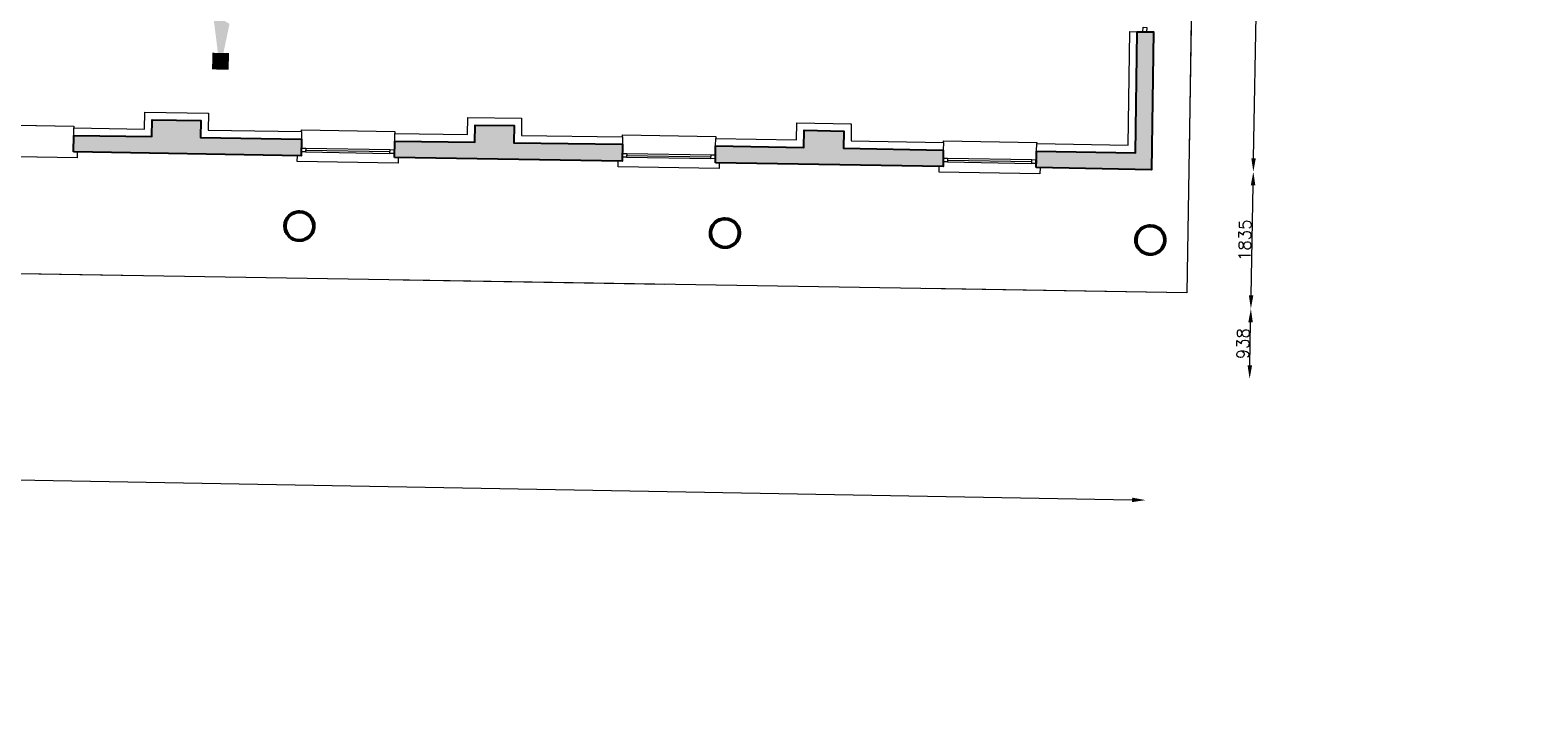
# Model space of a CAD drawing. Header units: millimetres. Extents: x -13022 to 1371524, y -38729 to 632593.
# Tile 102 of 256: x 728616 to 748812, y 1127 to 10199. Entities that reach past the tile are written whole.
import ezdxf

# ---------------------------------------------------------------- set-up
doc = ezdxf.new("R2010")
doc.units = ezdxf.units.MM
doc.header["$LTSCALE"] = 35
doc.set_wipeout_variables(frame=1)
doc.linetypes.add('DASHED', pattern=[200, 100, -100])
doc.layers.add('Al65----_beveiliging-inst', color=92, linetype='Continuous', lineweight=9)
for name, color, linetype in [('LAYER102', 1, 'Continuous'), ('LAYER111', 7, 'Continuous'), ('LAYER22', 7, 'Continuous'), ('LAYER28', 7, 'Continuous'), ('LAYER30', 7, 'Continuous')]:
    doc.layers.add(name, color=color, linetype=linetype)
doc.styles.get("Standard").update_dxf_attribs({"font": 'simplex.shx'})
doc.dimstyles.new('~R----C~', dxfattribs={"dimtxt": 162, "dimasz": 180, "dimexe": 0.18, "dimexo": 0.0625, "dimgap": 16.2, "dimtad": 1, "dimdec": 0, "dimzin": 0, "dimdsep": 46, "dimtxsty": 'Standard', "dimcen": 0.09, "dimse1": 1, "dimse2": 1, "dimclrd": 7, "dimadec": 0, "dimazin": 0, "dimtfac": 1, "dimtdec": 4, "dimtmove": 0, "dimatfit": 3, "dimfxl": 1, "dimtolj": 1, "dimtzin": 0, "dimlwd": 13, "dimarcsym": 0})
pattern_1 = [(43.96863251, (352402.23218, 19929.1993), (-0.20827933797, 0.21591600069), []), (43.96863251, (352402.236, 19929.4114), (-0.20827933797, 0.21591600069), [])]

# ---------------------------------------------------------------- blocks, each defined once
blk = doc.blocks.new('*D103')
at = {"layer": 'Defpoints', "color": 0, "linetype": 'Continuous', "transparency": 16777216}
for p in [(743637, 8328), (691833, 7425), (743557, 3908)]:
    blk.add_point(p, dxfattribs=at)
at = {"layer": 'LAYER102', "color": 7, "linetype": 'Continuous', "lineweight": 13, "transparency": 16777216}
blk.add_line((691967, 4837), (743377, 3911), dxfattribs=at)
at = {"layer": 'LAYER102', "color": 7, "linetype": 'Continuous', "transparency": 16777216}
for points in [[(691967, 4867), (691966, 4807), (691787, 4840)], [(743378, 3941), (743377, 3881), (743557, 3908)]]:
    blk.add_solid(points, dxfattribs=at)
at = {"layer": 'LAYER102', "color": 0, "linetype": 'Continuous', "transparency": 16777216, "insert": (717674, 4471), "char_height": 162, "attachment_point": 5, "rotation": 358.9686}
blk.add_mtext('\\A1;51779', dxfattribs=at)
blk = doc.blocks.new('*D104')
at = {"layer": 'Defpoints', "color": 0, "linetype": 'Continuous', "transparency": 16777216}
for p in [(691833, 7425), (668409, 6909), (744968, 6469)]:
    blk.add_point(p, dxfattribs=at)
at = {"layer": 'LAYER102', "color": 7, "linetype": 'Continuous', "lineweight": 13, "transparency": 16777216}
blk.add_line((744954, 5711), (744964, 6289), dxfattribs=at)
at = {"layer": 'LAYER102', "color": 7, "linetype": 'Continuous', "transparency": 16777216}
for points in [[(744934, 6290), (744994, 6288), (744968, 6469)], [(744924, 5711), (744984, 5710), (744951, 5531)]]:
    blk.add_solid(points, dxfattribs=at)
at = {"layer": 'LAYER102', "color": 0, "linetype": 'Continuous', "transparency": 16777216, "insert": (744862, 6002), "char_height": 162, "attachment_point": 5, "rotation": 88.9686}
blk.add_mtext('\\A1;938', dxfattribs=at)
blk = doc.blocks.new('*D105')
at = {"layer": 'Defpoints', "color": 0, "linetype": 'Continuous', "transparency": 16777216}
for p in [(743637, 8328), (745001, 8304), (691833, 7425)]:
    blk.add_point(p, dxfattribs=at)
at = {"layer": 'LAYER102', "color": 7, "linetype": 'Continuous', "lineweight": 13, "transparency": 16777216}
blk.add_line((744971, 6649), (744997, 8124), dxfattribs=at)
at = {"layer": 'LAYER102', "color": 7, "linetype": 'Continuous', "transparency": 16777216}
for points in [[(744967, 8124), (745027, 8123), (745001, 8304)], [(744941, 6649), (745001, 6648), (744968, 6469)]]:
    blk.add_solid(points, dxfattribs=at)
at = {"layer": 'LAYER102', "color": 0, "linetype": 'Continuous', "transparency": 16777216, "insert": (744887, 7388), "char_height": 162, "attachment_point": 5, "rotation": 88.9686}
blk.add_mtext('\\A1;1835', dxfattribs=at)
blk = doc.blocks.new('*D106')
at = {"layer": 'Defpoints', "color": 0, "linetype": 'Continuous', "transparency": 16777216}
for p in [(743914, 17146), (745159, 17124), (743637, 8328)]:
    blk.add_point(p, dxfattribs=at)
at = {"layer": 'LAYER102', "color": 7, "linetype": 'Continuous', "lineweight": 13, "transparency": 16777216}
blk.add_line((745004, 8484), (745156, 16944), dxfattribs=at)
at = {"layer": 'LAYER102', "color": 7, "linetype": 'Continuous', "transparency": 16777216}
for points in [[(745126, 16944), (745186, 16943), (745159, 17124)], [(744974, 8484), (745034, 8483), (745001, 8304)]]:
    blk.add_solid(points, dxfattribs=at)
at = {"layer": 'LAYER102', "color": 0, "linetype": 'Continuous', "transparency": 16777216, "insert": (744983, 12716), "char_height": 162, "attachment_point": 5, "rotation": 88.9686}
blk.add_mtext('\\A1;8822', dxfattribs=at)
blk = doc.blocks.new('Signaalgever (akoestisch)')
at = {"layer": 'Al65----_beveiliging-inst', "color": 10, "linetype": 'Continuous'}
for points in [[(3.71, 0), (3.71, 3.71), (0, 0), (0, 3.71)], [(10.23, 0), (12.38, 3.71), (3.71, 1.24), (3.71, 2.48)]]:
    blk.add_solid(points, dxfattribs=at)

msp = doc.modelspace()

# ---------------------------------------------------------------- linework, layer by layer
at = {"layer": 'LAYER22', "color": 7, "linetype": 'Continuous', "lineweight": 18}
for points in [[(729245.699, 8570.148), (729244.42, 8488.72), (727894.536, 8510.779), (727895.761, 8585.777)], [(733545.077, 8493.427), (733543.852, 8418.437), (732194.03, 8440.495), (732195.257, 8515.594)], [(737844.446, 8423.137), (737843.221, 8348.155), (736493.399, 8370.213), (736494.624, 8445.195)], [(742143.995, 8359.408), (742142.652, 8277.864), (740792.831, 8299.922), (740794.056, 8374.912)]]:
    msp.add_lwpolyline(points, dxfattribs=at)
at = {"layer": 'LAYER22', "color": 7, "linetype": 'DASHED', "lineweight": 18}
for points in [[(729245.699, 8570.148), (729244.42, 8488.72), (727894.536, 8510.779), (727895.761, 8585.777)], [(733545.077, 8493.427), (733543.852, 8418.437), (732194.03, 8440.495), (732195.257, 8515.594)], [(737844.446, 8423.137), (737843.221, 8348.155), (736493.399, 8370.213), (736494.624, 8445.195)], [(742143.995, 8359.408), (742142.652, 8277.864), (740792.831, 8299.922), (740794.056, 8374.912)]]:
    msp.add_lwpolyline(points, dxfattribs=at)
at = {"layer": 'LAYER28', "color": 7, "linetype": 'Continuous', "lineweight": 25}
for points in [[(732226.269, 7759.042, -2.414213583), (732039.814, 7579.17, -0.414213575), (732226.269, 7759.042)], [(737925.518, 7666.012, -2.414213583), (737739.063, 7486.14, -0.414213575), (737925.518, 7666.012)], [(743624.703, 7572.905, -2.414213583), (743438.248, 7393.033, -0.414213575), (743624.703, 7572.905)]]:
    msp.add_lwpolyline(points, format="xyb", close=True, dxfattribs=at)
at = {"layer": 'LAYER30', "color": 7, "linetype": 'Continuous', "lineweight": 18}
for points in [[(732246.951, 8619.634), (732306.943, 8618.653), (732306.105, 8568.66), (732246.113, 8569.641)], [(736546.382, 8549.343), (736606.374, 8548.362), (736605.537, 8498.37), (736545.545, 8499.35)], [(740845.873, 8485.826), (740905.865, 8484.845), (740905.027, 8434.852), (740845.035, 8435.833)]]:
    msp.add_lwpolyline(points, close=True, dxfattribs=at)
for points in [[(732306.105, 8568.66), (733435.956, 8550.192)], [(732306.555, 8593.656), (733436.406, 8575.187)], [(736605.537, 8498.37), (737735.387, 8479.901)], [(736605.987, 8523.366), (737735.837, 8504.897)], [(740905.027, 8434.852), (742034.878, 8416.391)]]:
    msp.add_lwpolyline(points, dxfattribs=at)

# ---------------------------------------------------------------- block references
at = {"ltscale": 0.1, "xscale": 60, "yscale": 60, "zscale": 60, "rotation": 88.96863250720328}
msp.add_blockref('Signaalgever (akoestisch)', (731275.026, 9669.733), dxfattribs=at)

# ---------------------------------------------------------------- texts
at = {"layer": 'LAYER102', "color": 7, "linetype": 'Continuous', "lineweight": 0, "insert": (656656.682, 4406.741), "char_height": 315, "width": 3554.10039, "attachment_point": 7, "rotation": 358.9686325, "line_spacing_factor": 1.333333}
msp.add_mtext('\\pi1116.4;{\\fArial|b1|i0|c0|p34;Entree\\P\\pi194.21;Textielmuseum}', dxfattribs=at)

# ---------------------------------------------------------------- dimensions: what is measured, and where the dimension line sits
at = {"layer": 'LAYER102', "color": 7, "linetype": 'Continuous'}
dim = msp.add_linear_dim(base=(745159.368, 17123.927), p1=(743636.804, 8328.408), p2=(743914.132, 17146.344), angle=88.9686325, dimstyle='~R----C~', dxfattribs=at)
dim.commit()
dim.dimension.update_dxf_attribs({"geometry": '*D106', "text_midpoint": (744982.791, 12715.641)})

# ---------------------------------------------------------------- wipeouts: each hides what was drawn before it
at = {"linetype": 'Continuous'}
for points in [[(729199.359, 8791.283), (729201.034, 8891.269), (730148.595, 8875.687), (730246.969, 8774.057)], [(733498.67, 8714.291), (733500.095, 8814.28), (734475.066, 8800.434), (734573.444, 8699.027)], [(737798.161, 8650.781), (737800.023, 8750.763), (738881.398, 8730.586), (738979.768, 8628.734)], [(742097.59, 8580.388), (742099.203, 8680.376), (743322.166, 8660.374), (743420.54, 8558.752)]]:
    msp.add_wipeout(points, dxfattribs=at).dxf.layer = 'LAYER111'

# ---------------------------------------------------------------- next in the draw order: linework, layer by layer
at = {"layer": 'LAYER102', "color": 7, "linetype": 'Continuous', "lineweight": 18}
for points in [[(729199.359, 8791.283), (729201.034, 8891.269)], [(729201.034, 8891.269), (730148.595, 8875.687)], [(730246.969, 8774.057), (729199.359, 8791.283)], [(733498.67, 8714.291), (733500.095, 8814.28)], [(734573.444, 8699.027), (733498.67, 8714.291)], [(733500.095, 8814.28), (734475.066, 8800.434)], [(737798.161, 8650.781), (737800.023, 8750.763)], [(737800.023, 8750.763), (738881.398, 8730.586)], [(738979.768, 8628.734), (737798.161, 8650.781)], [(742097.59, 8580.388), (742099.203, 8680.376)], [(743420.54, 8558.752), (742097.59, 8580.388)], [(742099.203, 8680.376), (743322.166, 8660.374)]]:
    msp.add_lwpolyline(points, dxfattribs=at)
at = {"layer": 'LAYER102', "color": 7, "linetype": 'DASHED', "lineweight": 18}
for points in [[(729199.359, 8791.283), (729201.034, 8891.269)], [(733498.67, 8714.291), (733500.095, 8814.28)], [(737798.161, 8650.781), (737800.023, 8750.763)], [(742097.59, 8580.388), (742099.203, 8680.376)]]:
    msp.add_lwpolyline(points, dxfattribs=at)
at = {"layer": 'LAYER22', "color": 7, "linetype": 'Continuous', "lineweight": 18}
msp.add_lwpolyline([(727951.137, 8911.7), (727951.585, 8936.595), (729201.384, 8914.181), (729200.969, 8891.145)], dxfattribs=at)
at = {"layer": 'LAYER22', "color": 7, "linetype": 'DASHED', "lineweight": 18}
msp.add_lwpolyline([(727951.137, 8911.7), (727951.585, 8936.595), (729201.384, 8914.181), (729200.969, 8891.145)], dxfattribs=at)
at = {"layer": 'LAYER30', "color": 7, "linetype": 'Continuous', "lineweight": 18}
for points in [[(732306.943, 8618.653), (733436.793, 8600.185)], [(736606.374, 8548.362), (737736.225, 8529.894)], [(740905.865, 8484.845), (742035.716, 8466.384)], [(740905.477, 8459.848), (742035.328, 8441.387)]]:
    msp.add_lwpolyline(points, dxfattribs=at)
for points in [[(733436.793, 8600.185), (733496.786, 8599.204), (733495.948, 8549.211), (733435.956, 8550.192)], [(737736.225, 8529.894), (737796.217, 8528.913), (737795.379, 8478.92), (737735.387, 8479.901)], [(742035.716, 8466.384), (742095.708, 8465.404), (742094.87, 8415.411), (742034.878, 8416.391)]]:
    msp.add_lwpolyline(points, close=True, dxfattribs=at)

# ---------------------------------------------------------------- next in the draw order: wipeouts: each hides what was drawn before it
at = {"linetype": 'Continuous'}
for points in [[(743420.54, 8558.756), (743322.166, 8660.378), (743346.901, 10180.171), (743446.888, 10178.544)], [(730246.906, 8774.058), (730148.532, 8875.689), (730152.206, 9100.588), (730250.581, 8999.028)], [(734573.382, 8699.032), (734475.004, 8800.439), (734478.765, 9030.229), (734577.147, 8929.001)], [(738979.705, 8628.735), (738881.335, 8730.587), (738885.1, 8960.546), (738983.47, 8858.707)]]:
    msp.add_wipeout(points, dxfattribs=at).dxf.layer = 'LAYER111'

# ---------------------------------------------------------------- next in the draw order: hatches: boundary and pattern name
at = {"layer": 'LAYER111', "linetype": 'Continuous', "lineweight": 5}
msp.add_hatch(color=254, dxfattribs=at).paths.add_polyline_path([(742094.006, 8360.441), (742097.59, 8580.388), (743420.54, 8558.752), (743446.888, 10178.54), (743665.609, 10174.97), (743636.804, 8328.408)], flags=0)

# ---------------------------------------------------------------- next in the draw order: linework, layer by layer
at = {"layer": 'LAYER102', "color": 7, "linetype": 'Continuous', "lineweight": 18}
for points in [[(743322.166, 8660.378), (743346.901, 10180.171)], [(743346.901, 10180.171), (743446.888, 10178.544)], [(743446.888, 10178.544), (743420.54, 8558.756)], [(730148.532, 8875.689), (730152.206, 9100.588)], [(730250.581, 8999.028), (730246.906, 8774.058)], [(734475.004, 8800.439), (734478.765, 9030.229)], [(734577.147, 8929.001), (734573.382, 8699.032)], [(738881.335, 8730.587), (738885.1, 8960.546)], [(738983.47, 8858.707), (738979.705, 8628.735)]]:
    msp.add_lwpolyline(points, dxfattribs=at)
at = {"layer": 'LAYER102', "color": 7, "linetype": 'DASHED', "lineweight": 18}
for points in [[(743322.166, 8660.378), (743346.901, 10180.171)], [(743346.901, 10180.171), (743446.888, 10178.544)], [(743446.888, 10178.544), (743420.54, 8558.756)], [(730246.969, 8774.057), (729199.359, 8791.283)], [(734573.444, 8699.027), (733498.67, 8714.291)], [(733500.095, 8814.28), (734475.066, 8800.434)], [(738979.768, 8628.734), (737798.161, 8650.781)], [(743420.54, 8558.752), (742097.59, 8580.388)], [(742099.203, 8680.376), (743322.166, 8660.374)]]:
    msp.add_lwpolyline(points, dxfattribs=at)
at = {"layer": 'LAYER28', "color": 7, "linetype": 'Continuous', "lineweight": 25}
msp.add_lwpolyline([(742094.006, 8360.441), (742097.59, 8580.388), (743420.54, 8558.752), (743446.888, 10178.54), (743665.609, 10174.97), (743636.804, 8328.408)], close=True, dxfattribs=at)
at = {"layer": 'LAYER30', "color": 7, "linetype": 'Continuous', "lineweight": 18}
msp.add_lwpolyline([(743522.003, 10177.318), (743522.958, 10237.311), (743572.951, 10236.494), (743571.996, 10176.501)], close=True, dxfattribs=at)

# ---------------------------------------------------------------- next in the draw order: wipeouts: each hides what was drawn before it
at = {"linetype": 'Continuous'}
for points in [[(730250.581, 8999.033), (730152.206, 9100.592), (731002.666, 9087.22), (730901.003, 8988.807)], [(734577.147, 8928.997), (734478.765, 9030.225), (735199.159, 9021.294), (735097.49, 8922.546)], [(738983.471, 8858.711), (738885.1, 8960.55), (739615.537, 8947.02), (739513.88, 8848.886)]]:
    msp.add_wipeout(points, dxfattribs=at).dxf.layer = 'LAYER111'

# ---------------------------------------------------------------- next in the draw order: linework, layer by layer
at = {"layer": 'LAYER102', "color": 7, "linetype": 'DASHED', "lineweight": 18}
for points in [[(730148.532, 8875.689), (730152.206, 9100.588)], [(729201.034, 8891.269), (730148.595, 8875.687)], [(730250.581, 8999.028), (730246.906, 8774.058)], [(734475.004, 8800.439), (734478.765, 9030.229)], [(734577.147, 8929.001), (734573.382, 8699.032)], [(738881.335, 8730.587), (738885.1, 8960.546)], [(737800.023, 8750.763), (738881.398, 8730.586)], [(738983.47, 8858.707), (738979.705, 8628.735)]]:
    msp.add_lwpolyline(points, dxfattribs=at)
at = {"layer": 'LAYER102', "color": 7, "linetype": 'Continuous', "lineweight": 18}
for points in [[(730152.206, 9100.592), (731002.666, 9087.22)], [(730901.003, 8988.807), (730250.581, 8999.033)], [(734478.765, 9030.225), (735199.159, 9021.294)], [(735097.49, 8922.546), (734577.147, 8928.997)], [(738885.1, 8960.55), (739615.537, 8947.02)], [(739513.88, 8848.886), (738983.471, 8858.711)]]:
    msp.add_lwpolyline(points, dxfattribs=at)

# ---------------------------------------------------------------- next in the draw order: wipeouts: each hides what was drawn before it
at = {"linetype": 'Continuous'}
for points in [[(730901.065, 8988.806), (731002.728, 9087.219), (730998.925, 8862.087), (730897.264, 8763.744)], [(735097.552, 8922.545), (735199.221, 9021.293), (735195.325, 8790.996), (735093.661, 8692.469)], [(739513.942, 8848.885), (739615.6, 8947.019), (739611.708, 8716.95), (739510.05, 8618.808)]]:
    msp.add_wipeout(points, dxfattribs=at).dxf.layer = 'LAYER111'

# ---------------------------------------------------------------- next in the draw order: linework, layer by layer
at = {"layer": 'LAYER102', "color": 7, "linetype": 'DASHED', "lineweight": 18}
for points in [[(730152.206, 9100.592), (731002.666, 9087.22)], [(730901.003, 8988.807), (730250.581, 8999.033)], [(734478.765, 9030.225), (735199.159, 9021.294)], [(735097.49, 8922.546), (734577.147, 8928.997)], [(738885.1, 8960.55), (739615.537, 8947.02)], [(739513.88, 8848.886), (738983.471, 8858.711)]]:
    msp.add_lwpolyline(points, dxfattribs=at)
at = {"layer": 'LAYER102', "color": 7, "linetype": 'Continuous', "lineweight": 18}
for points in [[(730897.264, 8763.744), (730901.065, 8988.806)], [(731002.728, 9087.219), (730998.925, 8862.087)], [(735093.661, 8692.469), (735097.552, 8922.545)], [(735199.221, 9021.293), (735195.325, 8790.996)], [(739615.6, 8947.019), (739611.708, 8716.95)], [(739510.05, 8618.808), (739513.942, 8848.885)]]:
    msp.add_lwpolyline(points, dxfattribs=at)

# ---------------------------------------------------------------- next in the draw order: wipeouts: each hides what was drawn before it
at = {"linetype": 'Continuous'}
for points in [[(730897.264, 8763.74), (730998.925, 8862.083), (732250.507, 8841.504), (732248.832, 8741.518)], [(735093.661, 8692.469), (735195.325, 8790.996), (736549.814, 8771.223), (736548.326, 8671.234)], [(739510.05, 8618.804), (739611.708, 8716.946), (740849.498, 8694.122), (740847.635, 8594.14)]]:
    msp.add_wipeout(points, dxfattribs=at).dxf.layer = 'LAYER111'

# ---------------------------------------------------------------- next in the draw order: hatches: boundary and pattern name
at = {"layer": 'LAYER111', "linetype": 'Continuous', "lineweight": 5}
for points in [[(729195.77, 8571.07), (729199.359, 8791.283), (730246.969, 8774.057), (730250.644, 8999.027), (730901.065, 8988.802), (730897.264, 8763.74), (732248.895, 8741.517), (732245.186, 8514.672)], [(733495.083, 8494.241), (733498.67, 8714.29), (734573.444, 8699.028), (734577.209, 8928.998), (735097.552, 8922.545), (735093.66, 8692.468), (736548.326, 8671.234), (736544.618, 8444.381)], [(737794.452, 8423.951), (737798.161, 8650.781), (738979.768, 8628.735), (738983.533, 8858.705), (739513.942, 8848.882), (739510.05, 8618.806), (740847.635, 8594.14), (740844.049, 8374.09)]]:
    msp.add_hatch(color=254, dxfattribs=at).paths.add_polyline_path(points, flags=0)

# ---------------------------------------------------------------- next in the draw order: linework, layer by layer
at = {"layer": 'LAYER102', "color": 7, "linetype": 'DASHED', "lineweight": 18}
for points in [[(730897.264, 8763.744), (730901.065, 8988.806)], [(731002.728, 9087.219), (730998.925, 8862.087)], [(735093.661, 8692.469), (735097.552, 8922.545)], [(735199.221, 9021.293), (735195.325, 8790.996)], [(739615.6, 8947.019), (739611.708, 8716.95)], [(732248.832, 8741.518), (730897.264, 8763.74)], [(730998.925, 8862.083), (732250.507, 8841.504)], [(732250.507, 8841.504), (732248.832, 8741.518)], [(736548.326, 8671.234), (735093.661, 8692.469)], [(735195.325, 8790.996), (736549.814, 8771.223)], [(736549.814, 8771.223), (736548.326, 8671.234)], [(739510.05, 8618.808), (739513.942, 8848.885)], [(739611.708, 8716.946), (740849.498, 8694.122)], [(740849.498, 8694.122), (740847.635, 8594.14)], [(740847.635, 8594.14), (739510.05, 8618.804)]]:
    msp.add_lwpolyline(points, dxfattribs=at)
at = {"layer": 'LAYER102', "color": 7, "linetype": 'Continuous', "lineweight": 18}
for points in [[(732248.832, 8741.518), (730897.264, 8763.74)], [(730998.925, 8862.083), (732250.507, 8841.504)], [(732250.507, 8841.504), (732248.832, 8741.518)], [(736548.326, 8671.234), (735093.661, 8692.469)], [(735195.325, 8790.996), (736549.814, 8771.223)], [(736549.814, 8771.223), (736548.326, 8671.234)], [(739611.708, 8716.946), (740849.498, 8694.122)], [(740849.498, 8694.122), (740847.635, 8594.14)], [(740847.635, 8594.14), (739510.05, 8618.804)]]:
    msp.add_lwpolyline(points, dxfattribs=at)
at = {"layer": 'LAYER22', "color": 7, "linetype": 'Continuous', "lineweight": 18}
for points in [[(697681.942, 17614.402), (697718.716, 19841.101), (744312.503, 19080.026), (744109.927, 6681.672), (697516.203, 7442.738), (697543.151, 9082.018)], [(732250.568, 8841.409), (732251.016, 8866.304), (733500.815, 8843.89), (733500.095, 8814.281)], [(736549.75, 8771.123), (736550.198, 8796.017), (737799.997, 8773.604), (737799.584, 8750.693)], [(740849.498, 8694.122), (740849.944, 8718.923), (742099.743, 8696.509), (742099.453, 8680.371)]]:
    msp.add_lwpolyline(points, dxfattribs=at)
at = {"layer": 'LAYER22', "color": 7, "linetype": 'DASHED', "lineweight": 18}
for points in [[(732250.568, 8841.409), (732251.016, 8866.304), (733500.815, 8843.89), (733500.095, 8814.281)], [(736549.75, 8771.123), (736550.198, 8796.017), (737799.997, 8773.604), (737799.584, 8750.693)], [(740849.498, 8694.122), (740849.944, 8718.923), (742099.743, 8696.509), (742099.453, 8680.371)]]:
    msp.add_lwpolyline(points, dxfattribs=at)
at = {"layer": 'LAYER28', "color": 7, "linetype": 'Continuous', "lineweight": 25}
for points in [[(729195.77, 8571.07), (729199.359, 8791.283), (730246.969, 8774.057), (730250.644, 8999.027), (730901.065, 8988.802), (730897.264, 8763.74), (732248.895, 8741.517), (732245.186, 8514.672)], [(733495.083, 8494.241), (733498.67, 8714.29), (734573.444, 8699.028), (734577.209, 8928.998), (735097.552, 8922.545), (735093.66, 8692.468), (736548.326, 8671.234), (736544.618, 8444.381)], [(737794.452, 8423.951), (737798.161, 8650.781), (738979.768, 8628.735), (738983.533, 8858.705), (739513.942, 8848.882), (739510.05, 8618.806), (740847.635, 8594.14), (740844.049, 8374.09)]]:
    msp.add_lwpolyline(points, close=True, dxfattribs=at)

# ---------------------------------------------------------------- next in the draw order: wipeouts: each hides what was drawn before it
at = {"linetype": 'Continuous'}
for points in [[(732219.314, 7372.707), (732219.675, 7392.719), (732243.605, 7393.855), (732267.186, 7398.106), (732290.008, 7405.398), (732311.695, 7415.606), (732331.838, 7428.557), (732350.151, 7444.028), (732366.254, 7461.755), (732379.922, 7481.435), (732390.933, 7502.729), (732399.027, 7525.276), (732404.137, 7548.688), (732406.13, 7572.565), (732404.998, 7596.499), (732400.734, 7620.08), (732393.456, 7642.904), (732383.251, 7664.582), (732370.299, 7684.742), (732354.814, 7703.04), (732337.101, 7719.161), (732317.406, 7732.831), (732296.132, 7743.816), (732273.587, 7751.927), (732250.175, 7757.026), (732226.3, 7759.026), (732202.37, 7757.892), (732178.79, 7753.645), (732155.936, 7746.356), (732134.28, 7736.149), (732114.106, 7723.201), (732095.825, 7707.732), (732079.691, 7690.007), (732066.022, 7670.329), (732055.043, 7649.035), (732046.917, 7626.49), (732041.807, 7603.079), (732039.815, 7579.202), (732040.946, 7555.264), (732045.21, 7531.678), (732052.488, 7508.85), (732062.693, 7487.168), (732075.645, 7467.004), (732091.13, 7448.703), (732108.843, 7432.579), (732128.538, 7418.908), (732149.812, 7407.922), (732172.388, 7399.811), (732195.8, 7394.713), (732219.675, 7392.715), (732219.314, 7372.707), (732194.222, 7374.719), (732169.559, 7379.821), (732145.702, 7387.935), (732123.052, 7398.934), (732101.952, 7412.65), (732082.678, 7428.874), (732065.571, 7447.356), (732050.874, 7467.811), (732038.833, 7489.926), (732029.628, 7513.361), (732023.378, 7537.755), (732020.203, 7562.735), (732020.125, 7587.918), (732023.169, 7612.915), (732029.297, 7637.343), (732038.377, 7660.828), (732050.31, 7683.006), (732064.901, 7703.541), (732081.894, 7722.114), (732101.066, 7738.441), (732122.099, 7752.272), (732144.71, 7763.393), (732168.487, 7771.634), (732193.116, 7776.869), (732218.221, 7779.017), (732243.396, 7778.044), (732268.232, 7773.967), (732292.389, 7766.848), (732315.462, 7756.795), (732337.141, 7743.964), (732357.054, 7728.551), (732374.925, 7710.792), (732390.446, 7690.963), (732403.372, 7669.366), (732413.552, 7646.332), (732420.807, 7622.216), (732425.017, 7597.389), (732426.127, 7572.232), (732424.217, 7547.769), (732419.346, 7523.717), (732411.644, 7500.425), (732401.15, 7478.234), (732388.086, 7457.466), (732372.616, 7438.426), (732354.963, 7421.389), (732335.381, 7406.606), (732314.156, 7394.291), (732291.603, 7384.625), (732268.038, 7377.747), (732243.837, 7373.759), (732219.315, 7372.718)], [(737918.563, 7279.677), (737918.923, 7299.689), (737942.854, 7300.825), (737966.434, 7305.076), (737989.257, 7312.368), (738010.944, 7322.576), (738031.087, 7335.527), (738049.399, 7350.998), (738065.502, 7368.725), (738079.171, 7388.405), (738090.181, 7409.699), (738098.276, 7432.246), (738103.386, 7455.658), (738105.378, 7479.535), (738104.246, 7503.469), (738099.983, 7527.05), (738092.705, 7549.874), (738082.5, 7571.552), (738069.548, 7591.712), (738054.062, 7610.01), (738036.35, 7626.131), (738016.655, 7639.801), (737995.381, 7650.786), (737972.835, 7658.897), (737949.423, 7663.996), (737925.549, 7665.996), (737901.619, 7664.862), (737878.038, 7660.615), (737855.185, 7653.326), (737833.529, 7643.119), (737813.355, 7630.171), (737795.074, 7614.702), (737778.939, 7596.977), (737765.271, 7577.299), (737754.292, 7556.005), (737746.166, 7533.46), (737741.056, 7510.049), (737739.063, 7486.172), (737740.195, 7462.234), (737744.459, 7438.648), (737751.737, 7415.82), (737761.942, 7394.138), (737774.894, 7373.974), (737790.379, 7355.673), (737808.092, 7339.549), (737827.786, 7325.878), (737849.061, 7314.892), (737871.637, 7306.781), (737895.049, 7301.683), (737918.923, 7299.685), (737918.563, 7279.677), (737893.47, 7281.689), (737868.808, 7286.791), (737844.95, 7294.904), (737822.301, 7305.904), (737801.201, 7319.62), (737781.927, 7335.844), (737764.819, 7354.326), (737750.123, 7374.781), (737738.081, 7396.896), (737728.877, 7420.331), (737722.627, 7444.725), (737719.451, 7469.705), (737719.373, 7494.888), (737722.418, 7519.885), (737728.546, 7544.313), (737737.626, 7567.798), (737749.559, 7589.976), (737764.149, 7610.511), (737781.143, 7629.084), (737800.315, 7645.411), (737821.348, 7659.242), (737843.958, 7670.363), (737867.736, 7678.604), (737892.365, 7683.839), (737917.47, 7685.987), (737942.644, 7685.014), (737967.481, 7680.937), (737991.638, 7673.818), (738014.711, 7663.765), (738036.39, 7650.934), (738056.303, 7635.521), (738074.174, 7617.762), (738089.694, 7597.933), (738102.62, 7576.336), (738112.801, 7553.302), (738120.056, 7529.186), (738124.266, 7504.359), (738125.376, 7479.202), (738123.466, 7454.739), (738118.595, 7430.687), (738110.893, 7407.395), (738100.398, 7385.204), (738087.335, 7364.436), (738071.865, 7345.396), (738054.211, 7328.359), (738034.63, 7313.576), (738013.405, 7301.261), (737990.852, 7291.595), (737967.287, 7284.717), (737943.086, 7280.729), (737918.563, 7279.688)], [(743617.748, 7186.57), (743618.108, 7206.582), (743642.039, 7207.718), (743665.619, 7211.969), (743688.442, 7219.261), (743710.129, 7229.469), (743730.272, 7242.42), (743748.584, 7257.891), (743764.687, 7275.618), (743778.356, 7295.298), (743789.366, 7316.592), (743797.461, 7339.139), (743802.571, 7362.551), (743804.563, 7386.428), (743803.431, 7410.362), (743799.168, 7433.943), (743791.89, 7456.767), (743781.685, 7478.445), (743768.733, 7498.605), (743753.247, 7516.903), (743735.535, 7533.024), (743715.84, 7546.694), (743694.565, 7557.679), (743672.02, 7565.79), (743648.608, 7570.889), (743624.734, 7572.889), (743600.804, 7571.755), (743577.223, 7567.508), (743554.37, 7560.219), (743532.714, 7550.012), (743512.54, 7537.064), (743494.258, 7521.595), (743478.124, 7503.87), (743464.455, 7484.192), (743453.477, 7462.898), (743445.351, 7440.353), (743440.241, 7416.942), (743438.248, 7393.064), (743439.38, 7369.127), (743443.644, 7345.541), (743450.922, 7322.713), (743461.127, 7301.031), (743474.078, 7280.867), (743489.564, 7262.566), (743507.277, 7246.442), (743526.971, 7232.771), (743548.246, 7221.785), (743570.822, 7213.674), (743594.234, 7208.576), (743618.108, 7206.578), (743617.748, 7186.57), (743592.655, 7188.582), (743567.993, 7193.684), (743544.135, 7201.797), (743521.486, 7212.797), (743500.386, 7226.513), (743481.112, 7242.737), (743464.004, 7261.219), (743449.308, 7281.674), (743437.266, 7303.789), (743428.062, 7327.224), (743421.812, 7351.618), (743418.636, 7376.598), (743418.558, 7401.781), (743421.603, 7426.778), (743427.731, 7451.206), (743436.811, 7474.691), (743448.744, 7496.869), (743463.334, 7517.404), (743480.328, 7535.977), (743499.5, 7552.304), (743520.533, 7566.135), (743543.143, 7577.256), (743566.92, 7585.497), (743591.55, 7590.732), (743616.655, 7592.88), (743641.829, 7591.907), (743666.666, 7587.83), (743690.823, 7580.711), (743713.896, 7570.658), (743735.575, 7557.827), (743755.488, 7542.414), (743773.359, 7524.655), (743788.879, 7504.826), (743801.805, 7483.229), (743811.986, 7460.195), (743819.241, 7436.079), (743823.451, 7411.252), (743824.561, 7386.095), (743822.651, 7361.632), (743817.78, 7337.58), (743810.078, 7314.288), (743799.583, 7292.097), (743786.52, 7271.329), (743771.05, 7252.289), (743753.396, 7235.252), (743733.815, 7220.469), (743712.589, 7208.154), (743690.037, 7198.488), (743666.472, 7191.61), (743642.271, 7187.622), (743617.748, 7186.581)]]:
    msp.add_wipeout(points, dxfattribs=at).dxf.layer = 'LAYER111'

# ---------------------------------------------------------------- next in the draw order: hatches: boundary and pattern name
at = {"layer": 'LAYER28', "linetype": 'Continuous', "lineweight": 13}
h = msp.add_hatch(dxfattribs=at)
h.set_pattern_fill('~A--FYV~', angle=-1.0313675, style=0, pattern_type=0)
h.set_pattern_definition(pattern_1)
h.paths.add_polyline_path([(732219.314, 7372.707), (732219.675, 7392.719, 2.413922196), (732039.814, 7579.17, 0.41426354), (732219.675, 7392.719), (732219.314, 7372.707, -2.414080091), (732426.127, 7572.231, -0.414236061)], flags=0)
h = msp.add_hatch(dxfattribs=at)
h.set_pattern_fill('~A--FYV~', angle=-1.0313675, style=0, pattern_type=0)
h.set_pattern_definition(pattern_1)
h.paths.add_polyline_path([(737918.563, 7279.677), (737918.923, 7299.689, 2.413922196), (737739.063, 7486.14, 0.41426354), (737918.923, 7299.689), (737918.563, 7279.677, -2.414080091), (738125.376, 7479.201, -0.414236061)], flags=0)
h = msp.add_hatch(dxfattribs=at)
h.set_pattern_fill('~A--FYV~', angle=-1.0313675, style=0, pattern_type=0)
h.set_pattern_definition(pattern_1)
h.paths.add_polyline_path([(743617.748, 7186.57), (743618.108, 7206.582, 2.413922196), (743438.248, 7393.033, 0.41426354), (743618.108, 7206.582), (743617.748, 7186.57, -2.414080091), (743824.561, 7386.094, -0.414236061)], flags=0)

# ---------------------------------------------------------------- next in the draw order: linework, layer by layer
at = {"layer": 'LAYER22', "color": 7, "linetype": 'DASHED', "lineweight": 18}
msp.add_lwpolyline([(697681.942, 17614.402), (697718.716, 19841.101), (744312.503, 19080.026), (744109.927, 6681.672), (697516.203, 7442.738), (697543.151, 9082.018)], dxfattribs=at)
at = {"layer": 'LAYER28', "color": 7, "linetype": 'Continuous', "lineweight": 25}
for points in [[(732219.314, 7372.707), (732219.675, 7392.719, 2.413922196), (732039.814, 7579.17, 0.41426354), (732219.675, 7392.719), (732219.314, 7372.707, -2.414080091), (732426.127, 7572.231, -0.414236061), (732219.314, 7372.707)], [(732226.629, 7779.039, -2.414213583), (732019.817, 7579.53, -0.414213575), (732226.629, 7779.039)], [(737918.563, 7279.677), (737918.923, 7299.689, 2.413922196), (737739.063, 7486.14, 0.41426354), (737918.923, 7299.689), (737918.563, 7279.677, -2.414080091), (738125.376, 7479.201, -0.414236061), (737918.563, 7279.677)], [(737925.878, 7686.009, -2.414213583), (737719.066, 7486.5, -0.414213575), (737925.878, 7686.009)], [(743617.748, 7186.57), (743618.108, 7206.582, 2.413922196), (743438.248, 7393.033, 0.41426354), (743618.108, 7206.582), (743617.748, 7186.57, -2.414080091), (743824.561, 7386.094, -0.414236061), (743617.748, 7186.57)], [(743625.063, 7592.902, -2.414213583), (743418.251, 7393.393, -0.414213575), (743625.063, 7592.902)]]:
    msp.add_lwpolyline(points, format="xyb", close=True, dxfattribs=at)

# ---------------------------------------------------------------- next in the draw order: dimensions: what is measured, and where the dimension line sits
at = {"layer": 'LAYER102', "color": 7, "linetype": 'Continuous'}
for base, p1, p2, angle, picture, middle in [((743557.223, 3907.897), (691833.472, 7425.492), (743636.804, 8328.408), 358.9686325, '*D103', (717673.823, 4471.084)), ((745000.583, 8303.856), (691833.472, 7425.492), (743636.804, 8328.408), 88.9686325, '*D105', (744886.882, 7388.145)), ((744967.55, 6468.935), (668409.373, 6908.607), (691833.472, 7425.492), 88.9686325, '*D104', (744861.919, 6001.545))]:
    dim = msp.add_linear_dim(base=base, p1=p1, p2=p2, angle=angle, dimstyle='~R----C~', dxfattribs=at)
    dim.commit()
    dim.dimension.update_dxf_attribs({"geometry": picture, "text_midpoint": middle})

doc.saveas('drawing.dxf')
